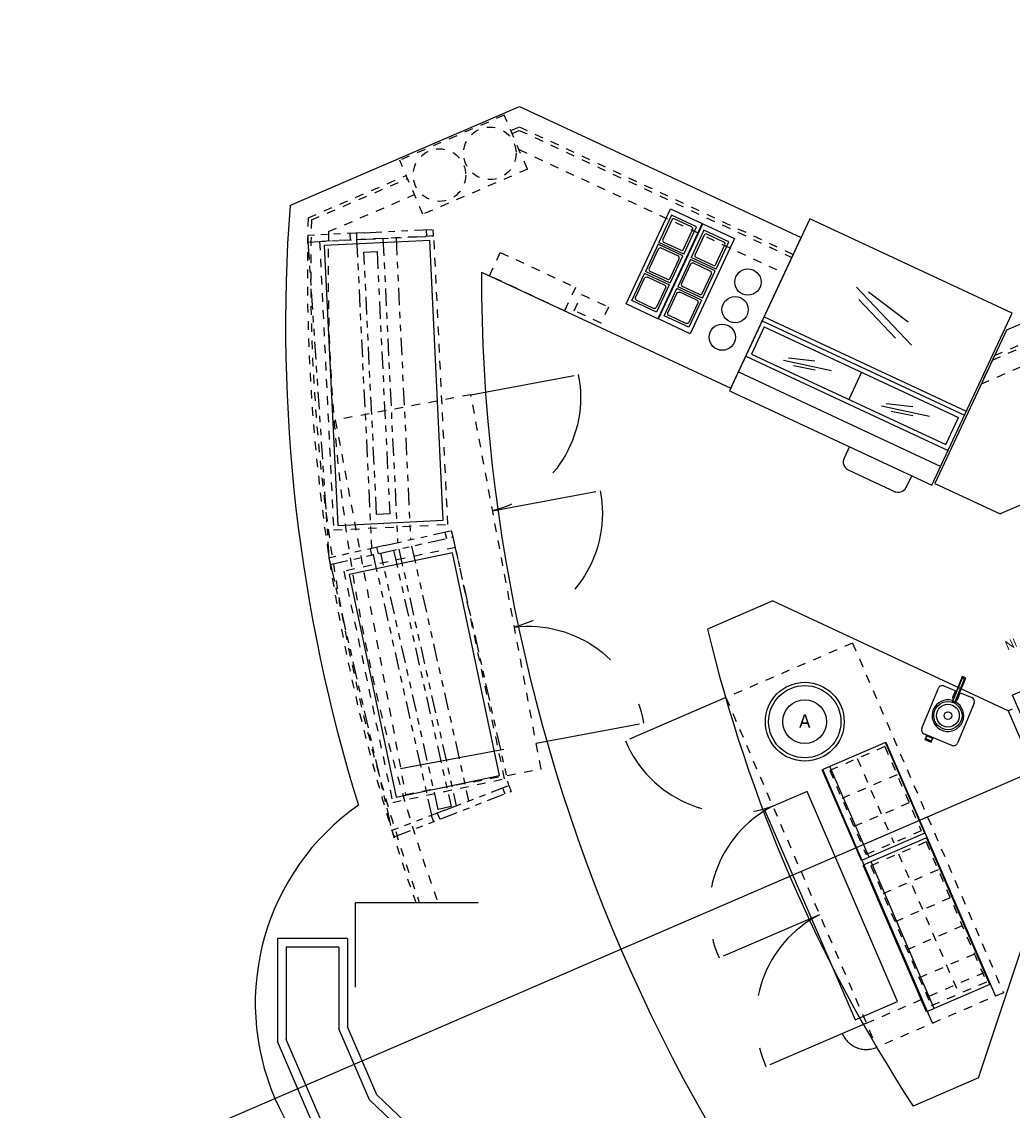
# Model space of a CAD drawing. Header units: inches. Extents: x -119 to 3951, y 0 to 4293.
# Tile 44 of 68: x 803 to 1029, y 3258 to 3506. Entities that reach past the tile are written whole.
import ezdxf

# ---------------------------------------------------------------- set-up
doc = ezdxf.new("R2010")
doc.units = ezdxf.units.IN
doc.header["$LTSCALE"] = 48
doc.header["$MEASUREMENT"] = 0
for name, pattern in [('A1-DASH', [0.2383, 0.0833, -0.031, 0.031, -0.031, 0.031, -0.031]), ('DASHED', [0.75, 0.5, -0.25]), ('S-DASH', [0.082, 0.041, -0.041])]:
    doc.linetypes.add(name, pattern=pattern)
for name, color, linetype in [('200', 2, 'CONTINUOUS'), ('206', 1, 'DASHED'), ('FS-BKD', 8, 'CONTINUOUS'), ('FS-CLRNC', 1, 'DASHED'), ('FS-DSH01', 1, 'S-DASH'), ('FS-DSHA1', 4, 'A1-DASH'), ('FS-EQBKD', 3, 'CONTINUOUS'), ('FS-EQCTR', 4, 'CONTINUOUS'), ('FS-EQDTL', 8, 'CONTINUOUS'), ('FS-EQPMT', 2, 'CONTINUOUS'), ('FS-POCHE', 8, 'CONTINUOUS')]:
    doc.layers.add(name, color=color, linetype=linetype)
doc.styles.add('PANS', font='MONOSIMP.SHX', dxfattribs={"height": 3})
doc.styles.add('ROMANS', font='ROMANS')

# ---------------------------------------------------------------- blocks, each defined once
blk = doc.blocks.new('pan-ap')
at = {"layer": 'FS-BKD'}
blk.add_circle((0, 0), 5, dxfattribs=at)
at = {"layer": 'FS-EQPMT'}
for radius in [9, 8.25]:
    blk.add_circle((0, 0), radius, dxfattribs=at)
at = {"layer": 'FS-EQPMT', "style": 'PANS'}
blk.add_text('A', height=3, dxfattribs=at).set_placement((-1.26, -1.34))
blk = doc.blocks.new('BIAF-1004')
at = {"layer": 'FS-DSH01'}
for p, q in [((-1, 1), (-1, -25.125)), ((53, 1), (-1, 1)), ((53, -25.125), (53, 1)), ((-1, -25.125), (53, -25.125))]:
    blk.add_line(p, q, dxfattribs=at)
at = {"layer": 'FS-EQPMT'}
for p, q in [((0, 0), (0, -24.125)), ((52, 0), (0, 0)), ((52, -24.125), (52, 0)), ((0, -24.125), (52, -24.125))]:
    blk.add_line(p, q, dxfattribs=at)
blk = doc.blocks.new('BIAF-1005')
at = {"layer": 'FS-DSH01'}
for p, q in [((-1, 1), (-1, -25.125)), ((65, 1), (-1, 1)), ((65, -25.125), (65, 1)), ((-1, -25.125), (65, -25.125))]:
    blk.add_line(p, q, dxfattribs=at)
at = {"layer": 'FS-EQPMT'}
for p, q in [((0, 0), (0, -24.125)), ((64, 0), (0, 0)), ((64, -24.125), (64, 0)), ((0, -24.125), (64, -24.125))]:
    blk.add_line(p, q, dxfattribs=at)
blk = doc.blocks.new('V16SP-P')
at = {"layer": 'FS-EQPMT'}
for p, q in [((0, 6.875), (0, 0)), ((6.25, 6.875), (0, 6.875)), ((0.5, 5.875), (0.5, 1)), ((5.25, 6.375), (1, 6.375)), ((5.75, 1), (5.75, 5.875)), ((6.25, 0), (6.25, 6.875)), ((6.25, 0), (0, 0)), ((5.25, 0.5), (1, 0.5))]:
    blk.add_line(p, q, dxfattribs=at)
for centre, start, end in [((1, 5.875), 90, 180), ((5.25, 5.875), 0, 90), ((1, 1), 180, 270), ((5.25, 1), 270, 0)]:
    blk.add_arc(centre, 0.5, start, end, dxfattribs=at)
blk = doc.blocks.new('SHOTGUNPANS')
at = {"layer": 'FS-EQPMT'}
blk.add_lwpolyline([(-4, 0), (4, 0), (4, -24), (-4, -24)], close=True, dxfattribs=at)
for p in [(-3.12, -8.11), (-3.12, -15.44)]:
    blk.add_blockref('V16SP-P', p, dxfattribs=at)
at = {"layer": 'FS-EQPMT', "xscale": -1, "rotation": 180}
blk.add_blockref('V16SP-P', (-3.12, -15.89), dxfattribs=at)
blk = doc.blocks.new('SGA008P')
at = {"layer": 'FS-CLRNC'}
for p, q in [((12.76, 0), (11.91, -2.29)), ((12.76, 0), (12.76, -10.15)), ((12.76, 0), (13.61, -2.29)), ((0, -10.73), (25.83, -10.73)), ((13.18, -51.16), (12.33, -53.45)), ((13.18, -51.16), (13.18, -61.3)), ((13.18, -51.16), (14.03, -53.45))]:
    blk.add_line(p, q, dxfattribs=at)
at = {"layer": 'FS-EQDTL'}
for p, q in [((0.96, -19.35), (12.74, -19.35)), ((0.96, -19.35), (0.96, -42.33)), ((12.74, -19.35), (12.74, -42.33)), ((13.1, -19.35), (13.1, -42.33)), ((13.1, -19.35), (24.87, -19.35)), ((24.87, -19.35), (24.87, -42.33)), ((7.16, -28.54), (6.53, -28.54)), ((6.53, -28.54), (6.53, -33.13)), ((7.16, -28.54), (7.16, -33.13)), ((18.67, -33.13), (18.67, -28.54)), ((18.67, -28.54), (19.3, -28.54)), ((19.3, -33.13), (19.3, -28.54)), ((6.53, -33.13), (7.16, -33.13)), ((18.67, -33.13), (19.3, -33.13)), ((0.96, -42.33), (12.74, -42.33)), ((13.1, -42.33), (24.87, -42.33))]:
    blk.add_line(p, q, dxfattribs=at)
at = {"layer": 'FS-EQPMT'}
for p, q in [((0, -16.73), (0, -47.1)), ((0, -16.73), (25.83, -16.73)), ((25.83, -16.73), (25.83, -47.1)), ((0, -47.1), (25.83, -47.1)), ((9.55, -47.6), (9.55, -47.1)), ((10.05, -47.6), (10.05, -47.1)), ((12.67, -47.6), (12.67, -47.1)), ((13.16, -47.6), (13.16, -47.1)), ((15.78, -47.6), (15.78, -47.1)), ((16.28, -47.6), (16.28, -47.1)), ((9.48, -47.66), (9.24, -49.7)), ((10.12, -47.68), (10.37, -49.7)), ((12.6, -47.66), (12.35, -49.7)), ((13.23, -47.68), (13.48, -49.7)), ((15.71, -47.66), (15.46, -49.7)), ((16.35, -47.68), (16.59, -49.7))]:
    blk.add_line(p, q, dxfattribs=at)
for centre, radius, start, end in [((9.8, -49.77), 0.568, 173.1573, 6.8859), ((9.8, -47.91), 0.398, 36.8699, 143.1301), ((12.92, -49.77), 0.568, 173.1573, 6.8859), ((12.92, -47.91), 0.398, 36.8699, 143.1301), ((16.03, -49.77), 0.568, 173.1573, 6.8859), ((16.03, -47.91), 0.398, 36.8699, 143.1301)]:
    blk.add_arc(centre, radius, start, end, dxfattribs=at)
at = {"layer": 'FS-CLRNC', "style": 'ROMANS'}
for s, p in [('AIR OUT', (14.44, -6.63)), ('AIR IN', (14.86, -58.96))]:
    blk.add_text(s, height=2, dxfattribs=at).set_placement(p)
blk = doc.blocks.new('D7F1816P')
at = {"layer": 'FS-CLRNC'}
for p, q in [((0, -31.5), (0, -56.48)), ((27, -31.5), (27, -56.48)), ((81, -31.5), (81, -56.48))]:
    blk.add_line(p, q, dxfattribs=at)
for centre, start, end in [((0.29, -29.71), 269.3891, 356.1715), ((27.29, -29.71), 269.3891, 356.1715), ((80.71, -29.71), 183.8285, 270.6109)]:
    blk.add_arc(centre, 26.77, start, end, dxfattribs=at)
at = {"layer": 'FS-DSH01'}
for p, q in [((0, 0), (87, 0)), ((0, -31.5), (0, 0)), ((87, 0), (87, -31.5)), ((87, -31.5), (0, -31.5))]:
    blk.add_line(p, q, dxfattribs=at)
at = {"layer": 'FS-DSH01', "linetype": 'DASHED'}
blk.add_line((81, 0), (81, -31.5), dxfattribs=at)
blk = doc.blocks.new('SP81140P')
at = {"layer": 'FS-EQPMT'}
for p, q in [((4.02, 3.56), (4.02, 1.87)), ((4.77, 3.62), (4.08, 3.62)), ((4.2, -2.57), (4.2, 3.12)), ((4.64, 3.12), (4.64, -2.57)), ((4.83, 3.56), (4.83, 1.87)), ((0.96, 0), (4.05, 0)), ((4.02, 1.87), (4.05, -0.19)), ((4.83, 1.87), (4.8, -0.19)), ((4.8, 0), (7.89, 0)), ((0, -10.89), (0, -0.96)), ((3.8, -0.28), (3.8, -1.72)), ((4.05, -0.19), (3.89, -0.19)), ((3.89, -1.81), (4.05, -1.81)), ((4.05, -0.19), (4.05, -2.55)), ((4.8, -2.55), (4.8, -0.19)), ((4.95, -0.19), (4.8, -0.19)), ((4.8, -1.81), (4.95, -1.81)), ((5.05, -1.72), (5.05, -0.28)), ((8.85, -0.96), (8.85, -10.89)), ((7.89, -11.85), (0.96, -11.85)), ((1.44, -11.89), (1.44, -11.85)), ((3.47, -11.89), (1.44, -11.89)), ((1.44, -11.89), (1.76, -12)), ((1.69, -12.95), (1.69, -11.98)), ((1.76, -12.7), (1.76, -12)), ((1.76, -12), (3.14, -12)), ((3.47, -11.89), (3.14, -12)), ((3.14, -12.7), (3.14, -12)), ((3.21, -12.95), (3.21, -11.98)), ((3.47, -11.85), (3.47, -11.89)), ((1.76, -12.7), (3.14, -12.7)), ((3.14, -12.88), (1.77, -12.88)), ((3.14, -13.03), (1.77, -13.03)), ((1.84, -12.88), (1.84, -12.7)), ((3.06, -12.88), (3.06, -12.7))]:
    blk.add_line(p, q, dxfattribs=at)
for radius in [3.22, 2.6, 0.885]:
    blk.add_circle((4.42, -5.92), radius, dxfattribs=at)
for centre, radius, start, end in [((4.08, 3.56), 0.0625, 90, 180), ((4.42, 3.12), 0.219, 359.2383, 180.7554), ((4.77, 3.56), 0.0625, 0, 90), ((7.89, -0.96), 0.955, 0, 90), ((0.96, -0.96), 0.955, 90, 180), ((4.42, -5.92), 3.61, 95.9702, 264.0298), ((3.89, -0.28), 0.094, 90, 180), ((3.89, -1.72), 0.094, 180, 270), ((4.42, -2.73), 0.269, 31.7585, 148.243), ((4.42, -5.92), 3.61, 275.9702, 84.0298), ((4.95, -0.28), 0.094, 0, 90), ((4.95, -1.72), 0.094, 270, 0), ((4.13, -2.55), 0.0781, 180, 331.1355), ((4.72, -2.55), 0.0781, 208.8593, 0), ((4.42, -5.92), 3.61, 264.0298, 275.9702), ((0.96, -10.89), 0.955, 180, 270), ((7.89, -10.89), 0.955, 270, 0), ((1.77, -12.95), 0.074, 90, 270), ((3.14, -12.95), 0.074, 270, 90)]:
    blk.add_arc(centre, radius, start, end, dxfattribs=at)

msp = doc.modelspace()

# ---------------------------------------------------------------- linework, layer by layer
at = {"layer": '200'}
for p, q in [((1000.52, 3341.59), (986.07, 3335.36)), ((1009.48, 3320.83), (1000.52, 3341.59)), ((1000.6, 3341.63), (1025.62, 3283.62)), ((995.03, 3314.59), (986.07, 3335.36)), ((1011.25, 3277.42), (986.23, 3335.43)), ((996.78, 3315.35), (987.82, 3336.12)), ((1009.48, 3320.83), (995.03, 3314.59)), ((1009.91, 3319.82), (995.46, 3313.58)), ((1024.38, 3286.28), (1009.91, 3319.82)), ((1009.93, 3280.05), (995.46, 3313.58)), ((1011.68, 3280.81), (997.22, 3314.34)), ((1024.38, 3286.28), (1009.93, 3280.05))]:
    msp.add_line(p, q, dxfattribs=at)
at = {"layer": '206'}
for p, q in [((964.08, 3351.83), (941.14, 3341.93)), ((985.46, 3302.24), (962.52, 3292.35)), ((996.16, 3277.45), (973.21, 3267.55))]:
    msp.add_line(p, q, dxfattribs=at)
for centre, radius, start, end in [((965.83, 3352.27), 26.77, 202.7192, 289.5016), ((986.99, 3303.21), 26.77, 117.1587, 203.9411), ((997.68, 3278.42), 26.77, 117.1587, 203.9411), ((996.16, 3277.45), 6, 203.3301, 293.3301)]:
    msp.add_arc(centre, radius, start, end, dxfattribs=at)
at = {"layer": 'FS-DSH01'}
for p, q in [((1024.96, 3428.96), (1189.31, 3499.84)), ((1025.44, 3429.98), (1189.02, 3500.53)), ((1022.42, 3423.51), (1190.9, 3496.17)), ((913.42, 3484.89), (889.55, 3474.59)), ((918.73, 3472.56), (913.42, 3484.89)), ((914.92, 3481.42), (916.87, 3482.26)), ((916.87, 3482.26), (979.43, 3453.09)), ((915.21, 3480.73), (916.86, 3481.44)), ((916.86, 3481.44), (979.12, 3452.41)), ((916.8, 3477.06), (977.43, 3448.79)), ((894.86, 3462.27), (889.55, 3474.59)), ((918.73, 3472.56), (894.86, 3462.27)), ((868.64, 3461.46), (891.04, 3471.12)), ((869.37, 3460.96), (891.34, 3470.43)), ((873.31, 3458.3), (892.92, 3466.76)), ((1025.44, 3429.98), (1022.42, 3423.51)), ((993, 3364.3), (964.08, 3351.83)), ((993, 3364.3), (1027.46, 3284.41)), ((964.08, 3351.83), (998.53, 3271.94)), ((1000.39, 3340.64), (987.79, 3335.2)), ((1000.39, 3340.64), (1008.7, 3321.39)), ((994.09, 3337.92), (1002.4, 3318.67)), ((987.79, 3335.2), (996.09, 3315.95)), ((1003.17, 3334.21), (990.56, 3328.77)), ((1005.94, 3327.78), (993.33, 3322.35)), ((1008.7, 3321.39), (996.09, 3315.95)), ((1009.79, 3318.86), (997.18, 3313.42)), ((1009.79, 3318.86), (1023.6, 3286.84)), ((1003.49, 3316.15), (1017.29, 3284.13)), ((997.18, 3313.42), (1010.99, 3281.41)), ((1012.54, 3312.47), (999.94, 3307.03)), ((1015.3, 3306.07), (1002.7, 3300.63)), ((1018.06, 3299.67), (1005.46, 3294.24)), ((1020.83, 3293.25), (1008.23, 3287.81)), ((996.16, 3277.45), (1025.08, 3289.92)), ((1023.6, 3286.84), (1010.99, 3281.41)), ((1027.46, 3284.41), (998.53, 3271.94))]:
    msp.add_line(p, q, dxfattribs=at)
for points in [[(912.53, 3453.56), (929.67, 3445.57), (927.17, 3440.22), (910.04, 3448.21)], [(931.14, 3443.92), (937.26, 3441.06), (935.55, 3437.39), (929.42, 3440.24)]]:
    msp.add_lwpolyline(points, close=True, dxfattribs=at)
for centre in [(910.13, 3476.19), (898.62, 3471.22)]:
    msp.add_circle(centre, 6, dxfattribs=at)
for radius, start, end in [(429.94, 178.3227, 199.5477), (429.19, 178.3865, 199.5832), (425.19, 178.7297, 199.7751)]:
    msp.add_arc((1298.39, 3448.87), radius, start, end, dxfattribs=at)
at = {"layer": 'FS-DSHA1'}
for p, q in [((881.5, 3458.05), (868.52, 3457.42)), ((868.52, 3457.42), (868.59, 3455.93)), ((868.59, 3455.93), (897.19, 3457.31)), ((878.14, 3457.89), (878.21, 3456.39)), ((879.64, 3457.96), (879.71, 3456.47)), ((881.5, 3458.05), (897.12, 3458.81)), ((888.7, 3456.9), (892.05, 3387.91)), ((895.62, 3458.74), (895.69, 3457.24)), ((897.12, 3458.81), (897.19, 3457.31)), ((868.59, 3455.93), (873.39, 3383.73)), ((879.71, 3456.47), (883.13, 3385.92)), ((885.71, 3456.76), (889.08, 3387.25)), ((886.08, 3386.58), (901.34, 3390)), ((899.88, 3389.67), (900.2, 3388.2)), ((901.34, 3390), (901.67, 3388.53)), ((873.72, 3382.27), (901.67, 3388.53)), ((901.67, 3388.53), (914.39, 3331.77)), ((886.08, 3386.58), (873.39, 3383.73)), ((882.8, 3385.84), (883.13, 3384.38)), ((884.26, 3386.17), (884.59, 3384.71)), ((889.34, 3385.77), (902.47, 3327.14)), ((892.26, 3386.42), (905.3, 3328.23)), ((873.39, 3383.73), (873.72, 3382.27)), ((873.72, 3382.27), (887.75, 3321.44)), ((883.48, 3384.46), (896.82, 3324.95)), ((888.29, 3320.04), (915, 3330.38)), ((899.88, 3326.13), (914.46, 3331.78)), ((913.06, 3331.23), (913.6, 3329.83)), ((914.46, 3331.78), (915, 3330.38)), ((899.88, 3326.13), (887.75, 3321.44)), ((898.14, 3325.46), (898.68, 3324.06)), ((896.74, 3324.92), (897.28, 3323.52)), ((887.75, 3321.44), (888.29, 3320.04))]:
    msp.add_line(p, q, dxfattribs=at)
for points in [[(881.36, 3453.63), (884.36, 3453.78), (887.27, 3393.85), (884.27, 3393.7)], [(885.23, 3384.85), (888.15, 3385.5), (901.27, 3326.96), (898.35, 3326.3)]]:
    msp.add_lwpolyline(points, close=True, dxfattribs=at)
for p in [(879.76, 3455.47), (883.48, 3384.46)]:
    msp.add_point(p, dxfattribs=at)
at = {"layer": 'FS-EQBKD'}
for p, q in [((993.87, 3445.61), (1006.5, 3432.34)), ((996.68, 3444.56), (1005.67, 3437.7)), ((994.41, 3442.77), (1002.81, 3433.94)), ((978.35, 3429.44), (984.41, 3428.79)), ((977.26, 3428.94), (988.2, 3426.6)), ((979.48, 3427.72), (984.43, 3426.75)), ((999.62, 3418.51), (1010.56, 3416.17)), ((1000.71, 3419.02), (1006.77, 3418.36)), ((1001.84, 3417.29), (1006.79, 3416.32))]:
    msp.add_line(p, q, dxfattribs=at)
at = {"layer": 'FS-EQCTR'}
for p, q in [((1191.54, 3506.25), (1028.14, 3435.78)), ((864.48, 3464.29), (916.94, 3486.92)), ((916.94, 3486.92), (981.23, 3456.94)), ((1184.14, 3461.67), (1026.74, 3393.79)), ((965.17, 3422.5), (981.23, 3456.94)), ((908.2, 3449.07), (965.17, 3422.5)), ((1028.14, 3435.78), (1011.81, 3400.75)), ((1011.81, 3400.75), (1026.74, 3393.79)), ((974.81, 3373.94), (959.85, 3367.48)), ((974.81, 3373.94), (1028.6, 3348.85)), ((1028.56, 3348.83), (1040.43, 3321.3)), ((1029.48, 3349.23), (1028.6, 3348.85)), ((982.61, 3330.35), (972.9, 3326.16)), ((1003.29, 3282.39), (982.61, 3330.35)), ((972.9, 3326.16), (993.58, 3278.21)), ((1021.81, 3264.97), (1040.49, 3321.31)), ((879.47, 3285.71), (879.47, 3305.02)), ((879.47, 3305.02), (907.47, 3305.02)), ((861.61, 3296.82), (861.61, 3273.28)), ((877.61, 3296.82), (861.61, 3296.82)), ((877.61, 3296.82), (877.61, 3276.58)), ((863.61, 3294.82), (863.61, 3273.69)), ((875.61, 3294.82), (863.61, 3294.82)), ((875.61, 3294.82), (875.61, 3276.17)), ((993.58, 3278.21), (1003.29, 3282.39)), ((882.62, 3259.92), (875.61, 3276.17)), ((884.3, 3261.09), (877.61, 3276.58)), ((870.91, 3251.72), (861.61, 3273.28)), ((872.58, 3252.89), (863.61, 3273.69)), ((1021.81, 3264.97), (1006.85, 3258.52)), ((899.01, 3247.2), (884.3, 3261.09)), ((896.19, 3247.12), (882.62, 3259.92))]:
    msp.add_line(p, q, dxfattribs=at)
for centre, radius, start, end in [((1233, 3436.93), 369.53, 175.7535, 197.2688), ((1298.39, 3448.87), 390.19, 179.972, 231.52), ((1298.39, 3448.87), 348.19, 193.5183, 213.142), ((911.62, 3282.06), 55.07, 124.8864, 281.7743)]:
    msp.add_arc(centre, radius, start, end, dxfattribs=at)
at = {"layer": 'FS-EQPMT'}
for p, q in [((983.23, 3461.23), (964.9, 3421.92)), ((1029.45, 3439.68), (983.23, 3461.23)), ((1011.12, 3400.37), (1029.45, 3439.68)), ((972.35, 3437.9), (1018.57, 3416.34)), ((972.77, 3438.8), (1018.99, 3417.25)), ((972.83, 3436.57), (969.93, 3430.34)), ((972.83, 3436.57), (1017.24, 3415.86)), ((968.6, 3429.85), (1014.82, 3408.3)), ((969.93, 3430.34), (1014.34, 3409.63)), ((966.91, 3426.23), (1013.13, 3404.67)), ((995.04, 3426.21), (992.13, 3419.98)), ((964.9, 3421.92), (1011.12, 3400.37)), ((1014.34, 3409.63), (1017.24, 3415.86)), ((992.32, 3409.23), (991.05, 3406.51)), ((992.02, 3403.85), (1002.89, 3398.78)), ((1005.21, 3399.82), (1006.58, 3402.49))]:
    msp.add_line(p, q, dxfattribs=at)
for centre in [(969.1, 3446.77), (966.17, 3440.48), (963.23, 3434.18)]:
    msp.add_circle(centre, 3, dxfattribs=at)
for centre, start, end in [((992.86, 3405.67), 155, 245), ((1003.43, 3400.74), 242.7287, 332.7287)]:
    msp.add_arc(centre, 2, start, end, dxfattribs=at)
at = {"layer": 'FS-POCHE'}
msp.add_line((1171.68, 3394.22), (486.97, 3098.91), dxfattribs=at)

# ---------------------------------------------------------------- block references
at = {"layer": 'FS-DSH01', "rotation": 337.3887303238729}
msp.add_blockref('SP81140P', (1012.98, 3354.88), dxfattribs=at)
at = {"layer": 'FS-DSHA1', "xscale": -1, "rotation": 100.6156285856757}
msp.add_blockref('D7F1816P', (874.84, 3415.23), dxfattribs=at)
at = {"layer": 'FS-DSHA1'}
for name, p, rotation in [('BIAF-1004', (901.58, 3384.94), 281.9289460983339), ('SGA008P', (1071.93, 3319.39), 203.3301290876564)]:
    msp.add_blockref(name, p, dxfattribs=dict(at, rotation=rotation))
at = {"layer": 'FS-EQCTR', "rotation": 272.7763769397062}
msp.add_blockref('BIAF-1005', (896.4, 3456.27), dxfattribs=at)
at = {"layer": 'FS-EQPMT', "rotation": 334.9999999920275}
for p in [(955.02, 3461.85), (962.4, 3458.4)]:
    msp.add_blockref('SHOTGUNPANS', p, dxfattribs=at)
at = {"layer": 'FS-EQPMT'}
msp.add_blockref('pan-ap', (982.08, 3346.33), dxfattribs=at)

doc.saveas('drawing.dxf')
